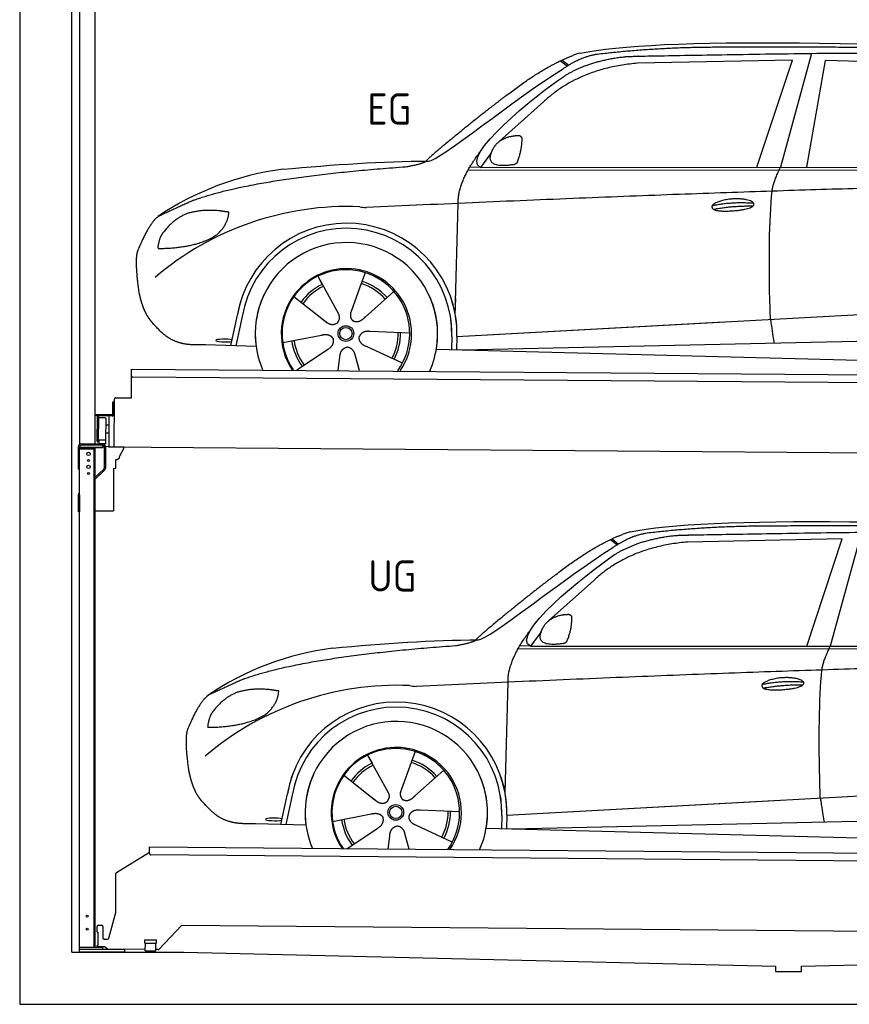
# Model space of a CAD drawing. Header units: millimetres. Extents: x -411 to 6777, y 0 to 6677.
# Tile 1 of 6: x 0 to 3183, y 0 to 3778. Entities that reach past the tile are written whole.
import ezdxf

# ---------------------------------------------------------------- set-up
doc = ezdxf.new("R2010")
doc.units = ezdxf.units.MM
for name, color, linetype, lineweight in [('car', 10, 'Continuous', 25), ('Gebäude', 7, 'Continuous', 25), ('Logo', 7, 'Continuous', 25), ('Plattform', 7, 'Continuous', 25), ('Ständer hinten', 7, 'Continuous', 25)]:
    doc.layers.add(name, color=color, linetype=linetype, lineweight=lineweight)
doc.styles.get("Standard").update_dxf_attribs({"font": 'ISOCP.SHX'})

# ---------------------------------------------------------------- blocks, each defined once
blk = doc.blocks.new('UG Plattfrom Gl550')
at = {"layer": 'Plattform'}
for p, q in [((371.8, 506.3), (498.1, 583.5)), ((498.1, 578.8), (498.2, 597.8)), ((498.2, 597.8), (498.3, 603.8)), ((498.3, 603.8), (5435.1, 560.7)), ((5429.8, 530.7), (503, 573.7)), ((368.7, 352.3), (369.4, 502.1)), ((342.2, 253.9), (368.7, 352.3)), ((302.6, 303.5), (314.6, 303.4)), ((621.4, 302.7), (535.3, 212)), ((5347, 261.5), (621.4, 302.7)), ((297.4, 276.5), (297.6, 298.5)), ((297.4, 276.5), (299.7, 276.5)), ((299.7, 276.5), (299.3, 225.5)), ((319.6, 298.3), (319.2, 255.3)), ((324.2, 250.3), (337.3, 250.2)), ((479.6, 234.9), (479.7, 247.9)), ((479.6, 234.9), (524.6, 234.5)), ((479.7, 247.9), (524.7, 247.5)), ((481.8, 204.9), (482.1, 234.9)), ((521.8, 204.6), (522.1, 234.6)), ((524.6, 234.5), (524.7, 247.5)), ((296.9, 220.5), (297, 225.5)), ((325.2, 220.3), (296.9, 220.5)), ((299.3, 225.5), (297, 225.5)), ((335.5, 213.3), (328.3, 219.2)), ((481.8, 210.9), (338.6, 212.2)), ((481.8, 204.9), (521.8, 204.6)), ((531.7, 210.5), (521.8, 210.6))]:
    blk.add_line(p, q, dxfattribs=at)
for centre, start, end in [((503.1, 578.7), 179.5, 269.5), ((374.4, 502.1), 121.4261, 179.5), ((302.6, 298.5), 89.5, 179.5), ((314.6, 298.4), 359.5, 89.5), ((324.2, 255.3), 179.5, 269.5), ((337.4, 255.2), 269.5, 344.9258), ((325.1, 215.3), 50.8402, 89.5), ((338.6, 217.2), 230.8402, 269.5), ((531.7, 215.5), 269.5, 316.4902)]:
    blk.add_arc(centre, 5, start, end, dxfattribs=at)
blk = doc.blocks.new('Palette EG Gl550')
at = {"layer": 'Plattform'}
for p, q in [((428.6, 2327), (429.5, 2437)), ((429.5, 2437), (5467.3, 2398)), ((5462.1, 2368), (434.2, 2407)), ((356.5, 2310.3), (356.1, 2264.3)), ((363.5, 2310.2), (356.5, 2310.3)), ((358.1, 2263.3), (358.5, 2310.3)), ((362.6, 2137.5), (363.6, 2322.5)), ((368.6, 2327.5), (428.6, 2327)), ((354.1, 2262.3), (292.8, 2262.8)), ((293.1, 2262.8), (293.1, 2257.8)), ((293.1, 2260.8), (355.1, 2260.3)), ((355.1, 2257.3), (293.1, 2257.8)), ((297.3, 2160.5), (298, 2254.5)), ((302, 2254.5), (301.3, 2160.5)), ((330, 2249.4), (329.3, 2165.2)), ((342.6, 2257.4), (341.7, 2137.7)), ((355.1, 2257.3), (355.1, 2260.3)), ((363.1, 2263.2), (358.1, 2263.3)), ((358.2, 2263.3), (363.1, 2263.2)), ((342.1, 2191.7), (329.5, 2191.8)), ((342.3, 2221.9), (329.8, 2222.3)), ((328.9, 2165), (303.9, 2165)), ((303.9, 2165), (303.9, 2150)), ((328.9, 2165), (303.9, 2165)), ((303.9, 2165), (303.9, 2150)), ((328.9, 2165), (328.9, 2150)), ((328.9, 2165), (328.9, 2150)), ((303.9, 2150), (328.9, 2150)), ((328.9, 2150), (303.9, 2150)), ((5465, 2098), (341.7, 2137.7))]:
    blk.add_line(p, q, dxfattribs=at)
for centre, radius, start, end in [((434.3, 2412), 5, 179.556, 269.556), ((368.6, 2322.5), 5, 89.556, 179.556), ((300, 2254.5), 2, 359.3444, 179.3444), ((302.4, 2250.4), 0.4, 179.3444, 271.7264), ((313.4, 1923.4), 326.8, 87.1681, 91.938), ((329.6, 2249.4), 0.4, 359.3444, 86.9565), ((354.1, 2264.3), 2.01, 269.7445, 359.3674), ((355.1, 2263.3), 3, 269.7663, 359.5554), ((355.1, 2263.3), 6, 269.556, 359.556), ((355.1, 2263.3), 6, 269.5566, 359.5553), ((299.3, 2160.5), 2, 179.3444, 359.3444), ((301.7, 2164.6), 0.4, 86.9623, 179.3444), ((302.7, 2173.3), 8.39, 263.3001, 278.0521), ((328.9, 2165.2), 0.4, 267.6536, 359.3444)]:
    blk.add_arc(centre, radius, start, end, dxfattribs=at)
blk = doc.blocks.new('Ständer hinten')
at = {"layer": 'Ständer hinten'}
for p, q in [((229.9, 5162), (229.9, 2148.6)), ((229.9, 5162), (289.9, 5162)), ((289.9, 2150), (289.9, 5162)), ((289.9, 5042), (312.9, 5042)), ((312.9, 5042), (312.9, 4740.7)), ((312.9, 4650.8), (312.9, 4540.7)), ((312.9, 4540.7), (289.9, 4541)), ((230, 2140), (230, 2137)), ((230, 2137), (318.9, 2137)), ((318.9, 2145), (235, 2145)), ((318.9, 2145), (318.9, 2137))]:
    blk.add_line(p, q, dxfattribs=at)
blk = doc.blocks.new('Car_EG')
at = {"layer": 'car'}
for p, q in [((3037.9, 3648.8), (2918.5, 3211.9)), ((2075.4, 3620.6), (2101.4, 3600.1)), ((2081.3, 3623.3), (2106.7, 3603.2)), ((2964.5, 3623), (2370.7, 3611.1)), ((2828.5, 3211.9), (2964.5, 3623)), ((3020.2, 3212), (3091, 3621.1)), ((3792.6, 3604.8), (3091, 3621.1)), ((2009.8, 3462.5), (1839, 3310.1)), ((1809.4, 3267), (1768.3, 3211.3)), ((1768.3, 3211.3), (1727, 3212.4)), ((1768.3, 3211.3), (4420.2, 3212.7)), ((1721.3, 3202.4), (4364.6, 3199.2)), ((1671.2, 2647.6), (1682.3, 3073.1)), ((1325.6, 2807.3), (1310.5, 2765.6)), ((1143.3, 2793.6), (1160.5, 2762.6)), ((1143.5, 2793.6), (1222.8, 2649.9)), ((1310.5, 2765.6), (1273.2, 2662.5)), ((1435.9, 2735.1), (1325, 2637)), ((1052.3, 2716.4), (1171, 2622.3)), ((1671.2, 2647.6), (1672.8, 2708.3)), ((810, 2527.3), (835.6, 2644.9)), ((1133.8, 2651.8), (1180.1, 2615.1)), ((1273.2, 2662.5), (1269.4, 2652.2)), ((1677.7, 2563), (3547.7, 2665.1)), ((854.1, 2639.5), (829.5, 2526.7)), ((1677.7, 2563), (2701.8, 2619)), ((1496.5, 2575.5), (1345.2, 2581.8)), ((1009, 2538.8), (1157.7, 2567.7)), ((1658.1, 2562.4), (1656.8, 2512)), ((1677.7, 2563), (1676.5, 2511.5)), ((1697, 2510.9), (3582.9, 2552.3)), ((907, 2524.7), (712.8, 2529.9)), ((1063.5, 2434.5), (1180.5, 2512.2)), ((1468.3, 2459.5), (1331, 2523.5)), ((1598.6, 2513.5), (3647.1, 2460.1)), ((1222.2, 2433.1), (1228.3, 2482.6)), ((1303.4, 2432.4), (1288.2, 2487.1))]:
    blk.add_line(p, q, dxfattribs=at)
for radius in [30.1, 23.6]:
    blk.add_circle((1251.5, 2573.8), radius, dxfattribs=at)
for centre, radius, start, end in [((2188.5, 3479.2), 174.5, 102.3489, 113.0153), ((1156.1, 2091.5), 1122.3, 97.5147, 123.9129), ((1259.2, 1920.1), 1141.2, 87.724, 130.3913), ((1332, 3174.5), 117.4, 256.4608, 268.6636), ((1253.6, 2572.9), 424.2, 10.1481, 170.2223), ((1253.4, 2572.7), 404.8, 358.5419, 170.499), ((1253.6, 2572.9), 350, 350.2258, 187.9239), ((1251.5, 2573.8), 245, 51.7123, 188.2101), ((1253.6, 2572.9), 250, 34.003, 143.5989), ((1251.5, 2573.8), 245, 30.221, 72.4019), ((1251.5, 2573.8), 209.6, 115.7372, 144.8747), ((1251.5, 2573.8), 200.6, 41.1155, 72.9111), ((1251.5, 2573.8), 209.6, 41.1302, 72.8747), ((1253.6, 2572.9), 424.2, 158.9384, 170.2223), ((1253.6, 2572.9), 350, 154.4856, 203.0931), ((1253.6, 2572.9), 350, 154.4856, 157.347), ((1253.6, 2572.9), 250, 143.5989, 213.5789), ((1253.6, 2572.9), 250, 143.5989, 147.9713), ((1251.5, 2573.8), 245, 143.0042, 147.4925), ((1251.5, 2573.8), 200.6, 115.5705, 145.0215), ((1251.5, 2573.8), 245, 144.4019, 214.6129), ((1251.5, 2573.8), 200.6, 41.1155, 44.3784), ((1251.5, 2573.8), 245, 324.3871, 34.5977), ((1253.6, 2572.9), 250, 325.4211, 34.003), ((1253.6, 2572.9), 250, 29.7422, 34.003), ((1253.6, 2572.9), 350, 350.2258, 23.1163), ((1253.6, 2572.9), 424.2, 358.6661, 18.6635), ((1253.6, 2572.9), 350, 335.9069, 11.3993), ((1253.6, 2572.9), 404.6, 358.5068, 9.6777), ((1253.6, 2572.9), 424.2, 358.6661, 9.1695), ((1251.5, 2573.8), 200.6, 331.5904, 1.0215), ((1251.5, 2573.8), 209.6, 331.7372, 0.8747), ((1251.5, 2573.8), 209.6, 187.7372, 216.8747), ((1251.5, 2573.8), 200.6, 187.5904, 217.0215)]:
    blk.add_arc(centre, radius, start, end, dxfattribs=at)
blk.add_ellipse((785.5, 2546.9), major_axis=(33.6, -0.3), ratio=0.157274, start_param=0.513473, end_param=5.704241, dxfattribs=at)
for points, degree in [([(2151.2, 3649.7), (2438.8, 3711.3), (3323.8, 3698), (4495.8, 3634.7)], 3), ([(2681.9, 3672.1), (2439, 3672), (2209.6, 3644.1)], 2), ([(3646, 3657.4), (3297.8, 3676.8), (2681.9, 3672.1)], 2), ([(1866.9, 3486.8), (2008, 3597.1), (2120.2, 3639.8)], 2), ([(2209.6, 3644.1), (2153.4, 3635.1), (2085, 3589.8)], 2), ([(2091.3, 3563.1), (2185.1, 3620.8), (2320.7, 3636)], 2), ([(1568.6, 3235.8), (1604.3, 3232), (1906.5, 3480.9), (2085, 3589.8)], 3), ([(2370.7, 3611.1), (2146.6, 3591.8), (2009.8, 3462.5)], 2), ([(1768.3, 3211.3), (1685.3, 3251.4), (1979.2, 3487.7), (2091.3, 3563.1)], 3), ([(1866.9, 3486.8), (1785.8, 3426.3), (1683.4, 3342.9), (1554.1, 3237.7), (1560, 3235.7)], 4), ([(1817.6, 3284.6), (1834.1, 3314.9), (1876.9, 3329)], 2), ([(1876.9, 3329), (1905.6, 3334.7), (1918.5, 3333.5)], 2), ([(1908.1, 3229.4), (1929.6, 3282.4), (1927, 3327.3)], 2), ([(1918.5, 3333.5), (1924.5, 3327.4), (1927, 3327.3)], 2), ([(1682.3, 3073.1), (1679.9, 3156.7), (1768.8, 3274)], 2), ([(1894.6, 3221.7), (1772.4, 3203), (1817.6, 3284.6)], 2), ([(667.1, 3085.4), (903.7, 3172), (1480.7, 3213.9)], 2), ([(1009.4, 3204.2), (1205.7, 3222.1), (1390.9, 3235.2), (1568.6, 3235.8)], 3), ([(1480.7, 3213.9), (1533.9, 3221.8), (1559.7, 3234.7)], 2), ([(1894.6, 3221.7), (1900.7, 3223.5), (1908.1, 3229.4)], 2), ([(2886.6, 3120), (2889.7, 3151), (2918.5, 3211.9)], 2), ([(4638.8, 3141), (3762.4, 3169.4), (1329.3, 3057.2)], 2), ([(667.1, 3085.4), (532.9, 3023.5)], 1), ([(2656.5, 3064.7), (2732, 3080.9), (2815.5, 3074.4)], 2), ([(2661.4, 3050.8), (2735.6, 3064.7), (2813.5, 3063.3)], 2), ([(532.9, 3023.5), (498.2, 3000.8), (453.2, 2893.7)], 2), ([(643.1, 3034.4), (590.8, 3013.7), (552.7, 2963.7)], 2), ([(770, 3044.2), (702.5, 3051.9), (643.1, 3034.4)], 2), ([(752.9, 2950.7), (798.9, 2987.7), (802.6, 3039.5)], 2), ([(802.6, 3039.5), (784.9, 3041.6), (770, 3044.2)], 2), ([(552.7, 2963.7), (534.5, 2943.9), (529.7, 2902.6)], 2), ([(531, 2900.3), (675.7, 2900.9), (752.9, 2950.7)], 2), ([(453.2, 2893.7), (446.7, 2877.8), (444.7, 2849.3), (445.7, 2816.9), (456.9, 2733.7)], 4), ([(529.7, 2902.6), (533.1, 2902.5), (531, 2900.3)], 2), ([(1171, 2622.3), (1194.3, 2600.4), (1217.6, 2613.8)], 2), ([(1157.7, 2567.7), (1188.4, 2576.4), (1203, 2553.9)], 2), ([(1345.2, 2581.8), (1313.5, 2585.8), (1302.5, 2561.3)], 2), ([(1180.5, 2512.2), (1208.5, 2527.6), (1203, 2553.9)], 2), ([(1331, 2523.5), (1301, 2534.5), (1302.5, 2561.3)], 2), ([(1228.3, 2482.6), (1229.5, 2514.6), (1255.5, 2521.5)], 2), ([(1288.2, 2487.1), (1282.2, 2518.5), (1255.5, 2521.5)], 2)]:
    blk.add_open_spline(points, degree=degree, dxfattribs=at)
for points, degree, knots in [([(2320.7, 3636), (2347.3, 3638), (2486.7, 3639.9), (3508.2, 3660), (4128.4, 3653.6), (4583.8, 3481), (4560.1, 3307.3)], 4, [0.0821318, 0.0821318, 0.0821318, 0.0821318, 0.0821318, 0.258851, 0.508851, 1, 1, 1, 1, 1]), ([(2880.4, 2628.7), (2879.9, 2642.3), (2879.5, 2655.6), (2879.1, 2668.8), (2873.5, 2858.7), (2876, 3009.1), (2886.6, 3120)], 3, [0, 0, 0, 0, 0.064923, 0.064923, 0.064923, 1, 1, 1, 1]), ([(2656.5, 3064.7), (2660.7, 3069.8), (2681.9, 3085.9), (2764.7, 3105.3), (2879.8, 3068.1), (2770.8, 3040.5), (2686, 3041.9), (2651.7, 3045.8), (2656.5, 3064.7)], 5, [0, 0, 0, 0, 0, 0, 0.300106, 0.500106, 0.700106, 1, 1, 1, 1, 1, 1]), ([(456.9, 2733.7), (457.7, 2729.5), (458.6, 2725.3), (459.5, 2721.1), (460.5, 2717.1), (464, 2702.3), (468, 2688.6), (472.4, 2676.1), (477.3, 2664.8)], 4, [0.4914944, 0.4914944, 0.4914944, 0.4914944, 0.4914944, 0.5422469, 0.5422469, 0.5422469, 0.5422469, 0.728655, 0.728655, 0.728655, 0.728655, 0.728655]), ([(476.9, 2665.5), (478.3, 2662.3), (479.7, 2659.2), (481.1, 2656.2), (482.6, 2653.3), (488.2, 2642.2), (494.2, 2632.8), (500.4, 2624.9), (506.9, 2617.4)], 4, [0.7288005, 0.7288005, 0.7288005, 0.7288005, 0.7288005, 0.7843928, 0.7843928, 0.7843928, 0.7843928, 1, 1, 1, 1, 1]), ([(1222.8, 2649.9), (1224.5, 2645.8), (1225.5, 2641.8), (1225.8, 2637.9), (1226.4, 2629.3), (1223.7, 2621.3), (1217.6, 2613.8)], 3, [0.2167758, 0.2167758, 0.2167758, 0.2167758, 0.4600873, 0.4600873, 0.4600873, 1, 1, 1, 1]), ([(1269.4, 2652.2), (1268.8, 2649), (1268.5, 2646), (1268.6, 2643.1), (1269, 2640.3), (1269.7, 2634.5), (1271.7, 2629.2), (1275.3, 2624.6), (1280.2, 2621.6)], 4, [0.3191838, 0.3191838, 0.3191838, 0.3191838, 0.3191838, 0.5438253, 0.5438253, 0.5438253, 0.5438253, 1, 1, 1, 1, 1]), ([(712.8, 2529.9), (688.1, 2530.6), (632.5, 2527), (596.4, 2540.9), (552.8, 2566), (506.9, 2617.4)], 4, [0, 0, 0, 0, 0, 0.597866, 1, 1, 1, 1, 1]), ([(1325, 2637), (1325, 2637), (1325, 2637), (1325, 2637), (1325, 2637), (1315.9, 2627.3), (1305.2, 2617.4), (1290.9, 2615), (1280.2, 2621.6)], 4, [-0.000003, -0.000003, -0.000003, -0.000003, -0.000003, 0, 0, 0, 0, 1, 1, 1, 1, 1]), ([(2880.4, 2628.7), (2881, 2624), (2881.7, 2619.5), (2882.4, 2615.2), (2883, 2611.2), (2883.5, 2607.3), (2884.1, 2603.5), (2888.6, 2573.3), (2892.2, 2551.2), (2894.7, 2537.2)], 3, [-0.000011, -0.000011, -0.000011, -0.000011, 0.107576, 0.107576, 0.107576, 0.206414, 0.206414, 0.206414, 1, 1, 1, 1])]:
    blk.add_open_spline(points, degree=degree, knots=knots, dxfattribs=at)
blk = doc.blocks.new('Car_147')
at = {"layer": 'car'}
for p, q in [((2266.8, 1783.3), (2292.7, 1762.8)), ((2272.6, 1786), (2298, 1765.9)), ((3155.8, 1785.7), (2562, 1773.8)), ((3019.9, 1374.6), (3155.8, 1785.7)), ((3229.2, 1811.5), (3109.9, 1374.6)), ((2201.2, 1625.2), (2030.4, 1472.8)), ((2000.7, 1429.7), (1959.6, 1374)), ((1912.6, 1365.1), (4556, 1361.9)), ((1959.6, 1374), (1918.4, 1375.1)), ((1959.6, 1374), (4611.6, 1375.4)), ((1862.5, 810.3), (1873.6, 1235.8)), ((1334.7, 956.3), (1351.9, 925.3)), ((1334.8, 956.3), (1414.2, 812.6)), ((1517, 970), (1501.9, 928.3)), ((1501.9, 928.3), (1464.5, 825.2)), ((1243.7, 879.1), (1362.3, 785)), ((1627.3, 897.8), (1516.3, 799.7)), ((1862.5, 810.3), (1864.1, 871)), ((1001.4, 690), (1027, 807.6)), ((1045.5, 802.2), (1020.9, 689.4)), ((1325.2, 814.5), (1371.4, 777.8)), ((1464.5, 825.2), (1460.7, 814.9)), ((1869, 725.7), (3739, 827.8)), ((1869, 725.7), (2893.1, 781.7)), ((1200.4, 701.5), (1349, 730.4)), ((1687.9, 738.2), (1536.6, 744.5)), ((1849.4, 725.1), (1848.1, 674.7)), ((1869, 725.7), (1867.8, 674.2)), ((1098.3, 687.4), (904.1, 692.6)), ((1659.6, 622.2), (1522.4, 686.2)), ((1888.4, 673.6), (3774.2, 715)), ((1254.9, 597.2), (1371.8, 674.9)), ((1413.6, 595.8), (1419.7, 645.3)), ((1494.8, 595.1), (1479.5, 649.8)), ((1789.9, 676.2), (3838.5, 622.8))]:
    blk.add_line(p, q, dxfattribs=at)
for radius in [30.1, 23.6]:
    blk.add_circle((1442.9, 736.5), radius, dxfattribs=at)
for centre, radius, start, end in [((2379.8, 1641.9), 174.5, 102.3489, 113.0153), ((1347.5, 254.1), 1122.3, 97.5147, 123.9129), ((1450.6, 82.8), 1141.2, 87.724, 130.3913), ((1523.4, 1337.2), 117.4, 256.4608, 268.6636), ((1445, 735.6), 424.2, 10.1481, 170.2223), ((1444.7, 735.4), 404.8, 358.5419, 170.499), ((1445, 735.6), 350, 350.2258, 187.9239), ((1445, 735.6), 250, 34.003, 143.5989), ((1442.9, 736.5), 245, 51.7123, 188.2101), ((1442.9, 736.5), 245, 30.221, 72.4019), ((1442.9, 736.5), 209.6, 115.7372, 144.8747), ((1442.9, 736.5), 200.6, 115.5705, 145.0215), ((1442.9, 736.5), 200.6, 41.1155, 72.9111), ((1442.9, 736.5), 209.6, 41.1302, 72.8747), ((1445, 735.6), 424.2, 158.9384, 170.2223), ((1445, 735.6), 350, 154.4856, 203.0931), ((1445, 735.6), 350, 154.4856, 157.347), ((1445, 735.6), 250, 143.5989, 213.5789), ((1442.9, 736.5), 245, 144.4019, 214.6129), ((1445, 735.6), 250, 143.5989, 147.9713), ((1442.9, 736.5), 245, 143.0042, 147.4925), ((1442.9, 736.5), 200.6, 41.1155, 44.3784), ((1442.9, 736.5), 245, 324.3871, 34.5977), ((1445, 735.6), 250, 325.4211, 34.003), ((1445, 735.6), 250, 29.7422, 34.003), ((1445, 735.6), 350, 350.2258, 23.1163), ((1445, 735.6), 424.2, 358.6661, 18.6635), ((1445, 735.6), 350, 335.9069, 11.3993), ((1445, 735.6), 404.6, 358.5068, 9.6777), ((1445, 735.6), 424.2, 358.6661, 9.1695), ((1442.9, 736.5), 200.6, 331.5904, 1.0215), ((1442.9, 736.5), 209.6, 331.7372, 0.8747), ((1442.9, 736.5), 209.6, 187.7372, 216.8747), ((1442.9, 736.5), 200.6, 187.5904, 217.0215)]:
    blk.add_arc(centre, radius, start, end, dxfattribs=at)
blk.add_ellipse((976.9, 709.6), major_axis=(33.6, -0.3), ratio=0.157274, start_param=0.513473, end_param=5.704241, dxfattribs=at)
for points, degree in [([(2342.5, 1812.4), (2630.1, 1874), (3515.1, 1860.7), (4687.1, 1797.4)], 3), ([(2873.2, 1834.8), (2630.4, 1834.7), (2401, 1806.8)], 2), ([(3837.4, 1820.1), (3489.2, 1839.5), (2873.2, 1834.8)], 2), ([(2058.2, 1649.5), (2199.3, 1759.8), (2311.6, 1802.5)], 2), ([(2401, 1806.8), (2344.7, 1797.8), (2276.3, 1752.5)], 2), ([(2282.7, 1725.8), (2376.5, 1783.5), (2512.1, 1798.7)], 2), ([(1760, 1398.5), (1795.6, 1394.7), (2097.9, 1643.6), (2276.3, 1752.5)], 3), ([(2562, 1773.8), (2337.9, 1754.5), (2201.2, 1625.2)], 2), ([(1959.6, 1374), (1876.6, 1414.1), (2170.6, 1650.4), (2282.7, 1725.8)], 3), ([(2058.2, 1649.5), (1977.1, 1589), (1874.8, 1505.6), (1745.4, 1400.4), (1751.4, 1398.4)], 4), ([(2009, 1447.3), (2025.5, 1477.6), (2068.2, 1491.7)], 2), ([(2068.2, 1491.7), (2096.9, 1497.4), (2109.8, 1496.2)], 2), ([(2099.5, 1392.1), (2120.9, 1445.1), (2118.3, 1490)], 2), ([(2109.8, 1496.2), (2115.9, 1490.1), (2118.3, 1490)], 2), ([(1873.6, 1235.8), (1871.3, 1319.4), (1960.2, 1436.7)], 2), ([(2086, 1384.4), (1963.8, 1365.7), (2009, 1447.3)], 2), ([(1200.7, 1366.9), (1397, 1384.8), (1582.2, 1397.9), (1760, 1398.5)], 3), ([(858.5, 1248.1), (1095.1, 1334.7), (1672.1, 1376.6)], 2), ([(1672.1, 1376.6), (1725.2, 1384.5), (1751.1, 1397.4)], 2), ([(2086, 1384.4), (2092, 1386.2), (2099.5, 1392.1)], 2), ([(3077.9, 1282.7), (3081.1, 1313.7), (3109.9, 1374.6)], 2), ([(4830.2, 1303.7), (3953.8, 1332.1), (1520.6, 1219.9)], 2), ([(858.5, 1248.1), (724.2, 1186.2)], 1), ([(961.4, 1206.9), (893.8, 1214.6), (834.4, 1197.1)], 2), ([(2847.8, 1227.4), (2923.4, 1243.6), (3006.8, 1237.1)], 2), ([(2852.8, 1213.5), (2926.9, 1227.4), (3004.8, 1226)], 2), ([(724.2, 1186.2), (689.6, 1163.5), (644.6, 1056.4)], 2), ([(834.4, 1197.1), (782.1, 1176.4), (744.1, 1126.4)], 2), ([(944.2, 1113.4), (990.3, 1150.4), (994, 1202.2)], 2), ([(994, 1202.2), (976.3, 1204.3), (961.4, 1206.9)], 2), ([(744.1, 1126.4), (725.8, 1106.6), (721.1, 1065.3)], 2), ([(722.4, 1063), (867.1, 1063.6), (944.2, 1113.4)], 2), ([(721.1, 1065.3), (724.5, 1065.2), (722.4, 1063)], 2), ([(644.6, 1056.4), (638.1, 1040.5), (636, 1012), (637.1, 979.6), (648.2, 896.4)], 4), ([(1362.3, 785), (1385.6, 763.1), (1409, 776.5)], 2), ([(1349, 730.4), (1379.8, 739.1), (1394.4, 716.6)], 2), ([(1522.4, 686.2), (1492.4, 697.2), (1493.9, 724)], 2), ([(1536.6, 744.5), (1504.9, 748.5), (1493.9, 724)], 2), ([(1371.8, 674.9), (1399.8, 690.3), (1394.4, 716.6)], 2), ([(1419.7, 645.3), (1420.9, 677.3), (1446.8, 684.2)], 2), ([(1479.5, 649.8), (1473.5, 681.2), (1446.8, 684.2)], 2)]:
    blk.add_open_spline(points, degree=degree, dxfattribs=at)
for points, degree, knots in [([(2512.1, 1798.7), (2538.6, 1800.7), (2678.1, 1802.6), (3699.5, 1822.7), (4319.8, 1816.3), (4775.2, 1643.7), (4751.5, 1470)], 4, [0.0821318, 0.0821318, 0.0821318, 0.0821318, 0.0821318, 0.258851, 0.508851, 1, 1, 1, 1, 1]), ([(2847.8, 1227.4), (2852.1, 1232.5), (2873.2, 1248.6), (2956.1, 1268), (3071.1, 1230.8), (2962.2, 1203.2), (2877.4, 1204.6), (2843.1, 1208.5), (2847.8, 1227.4)], 5, [0, 0, 0, 0, 0, 0, 0.300106, 0.500106, 0.700106, 1, 1, 1, 1, 1, 1]), ([(3071.7, 791.4), (3071.2, 805), (3070.8, 818.3), (3070.4, 831.5), (3064.8, 1021.4), (3067.3, 1171.8), (3077.9, 1282.7)], 3, [0, 0, 0, 0, 0.064923, 0.064923, 0.064923, 1, 1, 1, 1]), ([(648.2, 896.4), (649.1, 892.2), (650, 888), (650.9, 883.8), (651.9, 879.8), (655.4, 865), (659.4, 851.3), (663.8, 838.8), (668.6, 827.5)], 4, [0.4914944, 0.4914944, 0.4914944, 0.4914944, 0.4914944, 0.5422469, 0.5422469, 0.5422469, 0.5422469, 0.728655, 0.728655, 0.728655, 0.728655, 0.728655]), ([(668.3, 828.2), (669.7, 825), (671.1, 821.9), (672.5, 818.9), (673.9, 816), (679.6, 804.9), (685.5, 795.5), (691.8, 787.6), (698.3, 780.1)], 4, [0.7288005, 0.7288005, 0.7288005, 0.7288005, 0.7288005, 0.7843928, 0.7843928, 0.7843928, 0.7843928, 1, 1, 1, 1, 1]), ([(1414.2, 812.6), (1415.9, 808.5), (1416.8, 804.5), (1417.1, 800.6), (1417.8, 792), (1415.1, 784), (1409, 776.5)], 3, [0.2167758, 0.2167758, 0.2167758, 0.2167758, 0.4600873, 0.4600873, 0.4600873, 1, 1, 1, 1]), ([(1460.7, 814.9), (1460.2, 811.7), (1459.9, 808.7), (1460, 805.8), (1460.3, 803), (1461.1, 797.2), (1463.1, 791.9), (1466.6, 787.3), (1471.5, 784.3)], 4, [0.3191838, 0.3191838, 0.3191838, 0.3191838, 0.3191838, 0.5438253, 0.5438253, 0.5438253, 0.5438253, 1, 1, 1, 1, 1]), ([(1516.3, 799.7), (1516.3, 799.7), (1516.3, 799.7), (1516.3, 799.7), (1516.3, 799.7), (1507.2, 790), (1496.6, 780.1), (1482.3, 777.7), (1471.5, 784.3)], 4, [-0.000003, -0.000003, -0.000003, -0.000003, -0.000003, 0, 0, 0, 0, 1, 1, 1, 1, 1]), ([(904.1, 692.6), (879.5, 693.3), (823.8, 689.7), (787.8, 703.6), (744.1, 728.7), (698.3, 780.1)], 4, [0, 0, 0, 0, 0, 0.597866, 1, 1, 1, 1, 1]), ([(3071.7, 791.4), (3072.4, 786.7), (3073.1, 782.2), (3073.7, 777.9), (3074.3, 773.9), (3074.9, 770), (3075.4, 766.2), (3080, 736), (3083.5, 713.9), (3086, 699.9)], 3, [-0.000011, -0.000011, -0.000011, -0.000011, 0.107576, 0.107576, 0.107576, 0.206414, 0.206414, 0.206414, 1, 1, 1, 1])]:
    blk.add_open_spline(points, degree=degree, knots=knots, dxfattribs=at)
blk = doc.blocks.new('Ständer_hinten_GT195')
at = {"layer": 'Ständer hinten'}
for p, q in [((225, 2054), (225, 2140)), ((230, 200), (230, 2140)), ((319, 2137), (230, 2137)), ((230, 2132), (290, 2132)), ((235, 2150), (319, 2150)), ((319, 2145), (235, 2145)), ((285, 2132), (285, 218)), ((290, 218), (290, 2137)), ((319, 2137), (319, 2145)), ((324, 2140), (324, 2057.2)), ((329, 2140), (328.9, 2057.1)), ((341.8, 2139.5), (329, 2140.6)), ((341.8, 2137.7), (341.8, 2139.5)), ((399.8, 2137.2), (341.8, 2137.7)), ((383, 2101.9), (399.7, 2132.7)), ((399.7, 2132.7), (399.8, 2137.2)), ((369, 2057), (369, 2090.5)), ((369, 2090.5), (374, 2090.5)), ((374, 2090.5), (382.9, 2097.4)), ((382.9, 2097.4), (383, 2097.8)), ((383, 2097.8), (383, 2101.9)), ((225, 2054), (230, 2054)), ((290, 2022.1), (322.5, 2053.6)), ((325.9, 2050), (290, 2015.2)), ((360, 2056.3), (369, 2057)), ((360, 2056.3), (360, 1894)), ((230, 1954.9), (225, 1954.9)), ((225, 1890), (225, 1954.9)), ((228.1, 1962.1), (230, 1964)), ((230, 1954.9), (230, 1890)), ((225, 1890), (230, 1890)), ((290, 1894), (360, 1894)), ((319, 218), (230, 218)), ((404, 210), (230, 210)), ((404, 200), (230, 200)), ((319, 210), (319, 218)), ((404, 200), (404, 210))]:
    blk.add_line(p, q, dxfattribs=at)
for centre, radius in [((264, 2112), 6.5), ((264, 2087), 3.7), ((264, 2062), 6.5), ((264, 2037), 3.7), ((258.6, 338), 3.7), ((258.6, 288), 3.7)]:
    blk.add_circle(centre, radius, dxfattribs=at)
for centre, radius, start, end in [((235, 2140), 10, 90, 180), ((235, 2140), 5, 90, 180), ((319, 2140), 10, 0.0086, 89.9915), ((319, 2140), 5, 0, 90), ((319, 2057.2), 5, 314.0428, 0), ((318.9, 2057.1), 10, 314.1186, 0), ((235, 1954.9), 10, 134.1186, 180)]:
    blk.add_arc(centre, radius, start, end, dxfattribs=at)
blk = doc.blocks.new('Gebäude_370_GT195')
at = {"layer": 'Gebäude'}
for p, q in [((0, 6050), (0, 0)), ((200, 200), (200, 5850)), ((200, 200), (630.1, 200)), ((630.1, 200), (2900, 146.1)), ((3000, 146.1), (5231.6, 200)), ((2900, 146.1), (2900, 126.1)), ((2900, 126.1), (3000, 126.1)), ((3000, 126.1), (3000, 146.1)), ((0, 0), (5900, 0))]:
    blk.add_line(p, q, dxfattribs=at)

msp = doc.modelspace()

# ---------------------------------------------------------------- block references
for name in ['Gebäude_370_GT195', 'Car_EG', 'Car_147']:
    msp.add_blockref(name, (0, 0))
at = {"layer": 'Plattform'}
for name in ['Palette EG Gl550', 'UG Plattfrom Gl550']:
    msp.add_blockref(name, (0, 0), dxfattribs=at)
at = {"layer": 'Ständer hinten'}
for name in ['Ständer hinten', 'Ständer_hinten_GT195']:
    msp.add_blockref(name, (0, 0), dxfattribs=at)

# ---------------------------------------------------------------- texts
msp.add_text('UG', height=120).set_placement((1337.65, 1583.58))
at = {"layer": 'Logo'}
msp.add_text('EG', height=120, dxfattribs=at).set_placement((1334, 3375.32))

doc.saveas('drawing.dxf')
